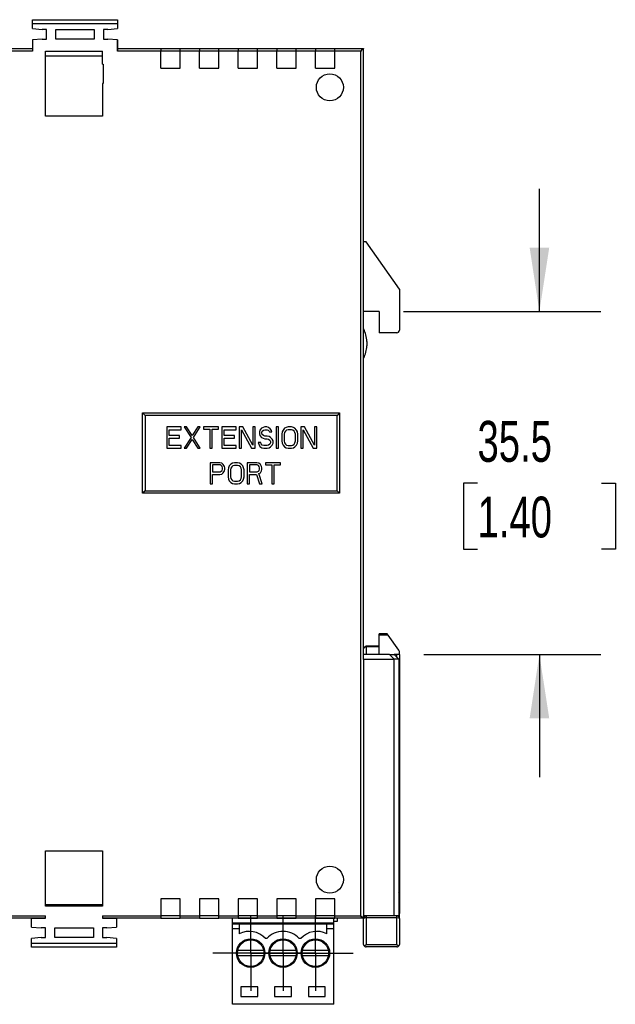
# Model space of a CAD drawing. Header units: millimetres. Extents: x 0 to 559, y 0 to 432.
# Tile 14 of 28: x 365 to 427, y 86 to 188. Entities that reach past the tile are written whole.
import ezdxf

# ---------------------------------------------------------------- set-up
doc = ezdxf.new("R2010")
doc.units = ezdxf.units.MM
doc.header["$LTSCALE"] = 2
doc.linetypes.add('CENTERX2', pattern=[20.32, 12.7, -2.54, 2.54, -2.54])
doc.layers.add('CENTER', color=40, linetype='CENTERX2')
doc.layers.add('DIMENSIONS', color=140, linetype='Continuous', lineweight=25)
doc.styles.add('SLDTEXTSTYLE0', font='TXT', dxfattribs={"width": 0.7})
doc.dimstyles.new('SLDDIMSTYLE0', dxfattribs={"dimtxt": 4.316016, "dimasz": 6.604, "dimexe": 0, "dimexo": 0.0625, "dimgap": 1.079004, "dimtad": 0, "dimtih": 1, "dimtoh": 1, "dimrnd": 1e-09, "dimzin": 12, "dimdsep": 46, "dimtxsty": 'SLDTEXTSTYLE0', "dimsah": 1, "dimcen": 0.09, "dimadec": 0, "dimazin": 3, "dimtfac": 1, "dimtmove": 0, "dimatfit": 0, "dimfxl": 0, "dimfrac": 2, "dimtolj": 1, "dimtzin": 12, "dimarcsym": 0})

# ---------------------------------------------------------------- blocks, each defined once
blk = doc.blocks.new('_D_3')
at = {"layer": 'DIMENSIONS'}
for p, q in [((419.03, 157.86), (419.03, 170.56)), ((404.97, 157.86), (425.38, 157.86)), ((412.62, 140.11), (411.17, 140.11)), ((411.17, 140.11), (411.17, 133.25)), ((425.45, 140.11), (426.9, 140.11)), ((426.9, 140.11), (426.9, 133.25)), ((411.17, 133.25), (412.62, 133.25)), ((426.9, 133.25), (425.45, 133.25)), ((407.07, 122.36), (425.38, 122.36)), ((419.03, 122.36), (419.03, 109.66))]:
    blk.add_line(p, q, dxfattribs=at)
for points in [[(419.03, 157.86), (420.05, 164.47), (418.02, 164.47)], [(419.03, 122.36), (418.02, 115.76), (420.05, 115.76)]]:
    blk.add_solid(points, dxfattribs=at)
at = {"layer": 'DIMENSIONS', "char_height": 4.233, "attachment_point": 1, "style": 'SLDTEXTSTYLE0'}
for s, insert in [('35.5', (412.62, 146.54)), ('1.40', (412.62, 138.71))]:
    blk.add_mtext(s, dxfattribs=dict(at, insert=insert))
blk = doc.blocks.new('SW_CENTERMARKSYMBOL_0')
at = {"layer": 'CENTER', "color": 0}
for p, q in [((0, 2.54), (0, 3.92)), ((0, 0), (0, 2.54)), ((-2.54, 0), (-3.92, 0)), ((0, 0), (-2.54, 0)), ((0, 0), (0, -2.54)), ((0, 0), (2.54, 0)), ((2.54, 0), (3.92, 0)), ((0, -2.54), (0, -3.92))]:
    blk.add_line(p, q, dxfattribs=at)
blk = doc.blocks.new('SW_CENTERMARKSYMBOL_1')
at = {"layer": 'CENTER', "color": 0}
for p, q in [((0, 2.54), (0, 3.92)), ((0, 0), (0, 2.54)), ((-2.54, 0), (-3.92, 0)), ((0, 0), (-2.54, 0)), ((0, 0), (0, -2.54)), ((0, 0), (2.54, 0)), ((2.54, 0), (3.92, 0)), ((0, -2.54), (0, -3.92))]:
    blk.add_line(p, q, dxfattribs=at)
blk = doc.blocks.new('SW_CENTERMARKSYMBOL_2')
at = {"layer": 'CENTER', "color": 0}
for p, q in [((0, 2.54), (0, 3.92)), ((0, 0), (0, 2.54)), ((-2.54, 0), (-3.92, 0)), ((0, 0), (-2.54, 0)), ((0, 0), (0, -2.54)), ((0, 0), (2.54, 0)), ((2.54, 0), (3.92, 0)), ((0, -2.54), (0, -3.92))]:
    blk.add_line(p, q, dxfattribs=at)

msp = doc.modelspace()

# ---------------------------------------------------------------- linework, layer by layer
for p, q in [((366.526, 187.629), (366.526, 188.062)), ((366.526, 188.062), (375.326, 188.062)), ((366.526, 187.162), (366.526, 187.629)), ((375.326, 187.629), (366.526, 187.629)), ((375.326, 188.062), (375.326, 187.629)), ((375.326, 187.629), (375.326, 187.162)), ((366.526, 187.162), (367.526, 187.062)), ((367.976, 187.062), (367.526, 187.062)), ((367.976, 186.062), (367.976, 187.062)), ((368.926, 187.062), (372.926, 187.062)), ((368.926, 186.062), (368.926, 187.062)), ((372.926, 187.062), (372.926, 186.062)), ((374.326, 187.062), (373.876, 187.062)), ((373.876, 187.062), (373.876, 186.062)), ((374.326, 187.062), (375.326, 187.162)), ((367.526, 186.062), (366.526, 185.962)), ((366.526, 185.962), (366.526, 184.816)), ((367.526, 186.062), (367.976, 186.062)), ((372.926, 186.062), (368.926, 186.062)), ((373.876, 186.062), (374.326, 186.062)), ((375.326, 185.962), (374.326, 186.062)), ((375.326, 185.962), (375.326, 184.816)), ((375.326, 185.066), (375.326, 185.962)), ((361.826, 185.066), (366.526, 185.066)), ((366.526, 184.816), (361.826, 184.816)), ((367.876, 184.812), (373.776, 184.812)), ((367.876, 178.062), (367.876, 184.812)), ((373.776, 183.462), (373.776, 184.812)), ((375.326, 185.066), (379.826, 185.066)), ((375.326, 185.066), (375.326, 185.066)), ((375.326, 185.066), (375.326, 185.066)), ((375.326, 185.062), (375.326, 185.066)), ((375.326, 185.062), (375.326, 185.062)), ((379.826, 184.816), (375.326, 184.816)), ((379.826, 185.066), (379.826, 184.816)), ((379.826, 185.066), (381.826, 185.066)), ((379.826, 183.062), (379.826, 184.816)), ((381.826, 184.812), (379.826, 184.812)), ((381.826, 185.066), (383.826, 185.066)), ((381.826, 184.816), (381.826, 185.066)), ((381.826, 183.062), (381.826, 184.816)), ((383.826, 184.816), (381.826, 184.816)), ((383.826, 185.066), (383.826, 184.816)), ((383.826, 185.066), (385.826, 185.066)), ((383.826, 183.062), (383.826, 184.816)), ((385.826, 184.812), (383.826, 184.812)), ((385.826, 185.066), (387.826, 185.066)), ((385.826, 184.816), (385.826, 185.066)), ((385.826, 183.062), (385.826, 184.816)), ((387.826, 184.816), (385.826, 184.816)), ((387.826, 185.066), (387.826, 184.816)), ((387.826, 185.066), (389.826, 185.066)), ((387.826, 183.062), (387.826, 184.816)), ((389.826, 184.812), (387.826, 184.812)), ((389.826, 185.066), (391.826, 185.066)), ((389.826, 184.816), (389.826, 185.066)), ((389.826, 183.062), (389.826, 184.816)), ((391.826, 184.816), (389.826, 184.816)), ((391.826, 185.066), (391.826, 184.816)), ((391.826, 185.066), (393.826, 185.066)), ((391.826, 183.062), (391.826, 184.816)), ((393.826, 184.812), (391.826, 184.812)), ((393.826, 185.066), (395.826, 185.066)), ((393.826, 184.816), (393.826, 185.066)), ((393.826, 183.062), (393.826, 184.816)), ((395.826, 184.816), (393.826, 184.816)), ((395.826, 185.066), (395.826, 184.816)), ((395.826, 185.066), (397.826, 185.066)), ((395.826, 183.062), (395.826, 184.816)), ((397.826, 184.812), (395.826, 184.812)), ((397.826, 185.066), (400.822, 185.066)), ((397.826, 184.816), (397.826, 185.066)), ((400.526, 184.816), (397.826, 184.816)), ((397.826, 183.062), (397.826, 184.816)), ((400.526, 95.313), (400.526, 184.816)), ((400.822, 185.066), (400.826, 185.066)), ((400.826, 121.862), (400.826, 185.066)), ((373.776, 184.279), (367.876, 184.279)), ((373.776, 183.462), (373.826, 183.462)), ((373.826, 183.462), (373.826, 181.462)), ((379.826, 183.062), (381.826, 183.062)), ((383.826, 183.062), (385.826, 183.062)), ((387.826, 183.062), (389.826, 183.062)), ((391.826, 183.062), (393.826, 183.062)), ((395.826, 183.062), (397.826, 183.062)), ((373.776, 181.462), (373.776, 178.062)), ((373.826, 181.462), (373.776, 181.462)), ((373.776, 178.062), (367.876, 178.062)), ((401.097, 165.062), (400.826, 165.062)), ((404.526, 160.165), (401.097, 165.062)), ((404.526, 160.165), (404.526, 155.916)), ((402.426, 157.862), (400.826, 157.862)), ((402.426, 157.862), (402.426, 155.662)), ((404.272, 155.662), (402.426, 155.662)), ((401.144, 154.768), (401.144, 154.316)), ((377.926, 147.362), (398.326, 147.362)), ((377.926, 147.362), (378.176, 147.112)), ((377.926, 139.062), (377.926, 147.362)), ((398.076, 147.112), (378.176, 147.112)), ((378.176, 147.112), (378.176, 139.312)), ((398.326, 147.362), (398.076, 147.112)), ((398.076, 139.312), (398.076, 147.112)), ((398.326, 147.362), (398.326, 139.062)), ((380.426, 145.912), (380.426, 143.712)), ((381.911, 145.912), (380.426, 145.912)), ((381.911, 145.631), (381.911, 145.912)), ((382.241, 145.912), (382.943, 144.835)), ((382.489, 145.912), (382.241, 145.912)), ((383.066, 145.023), (382.489, 145.912)), ((383.644, 145.912), (383.066, 145.023)), ((383.19, 144.835), (383.891, 145.912)), ((383.891, 145.912), (383.644, 145.912)), ((384.221, 145.912), (384.221, 145.678)), ((385.789, 145.912), (384.221, 145.912)), ((385.789, 145.678), (385.789, 145.912)), ((386.119, 145.912), (386.119, 143.712)), ((387.604, 145.912), (386.119, 145.912)), ((387.604, 145.631), (387.604, 145.912)), ((388.305, 145.912), (387.934, 145.912)), ((387.934, 145.912), (387.934, 143.712)), ((389.336, 144.04), (388.305, 145.912)), ((389.336, 145.912), (389.336, 144.04)), ((389.584, 145.912), (389.336, 145.912)), ((389.584, 143.712), (389.584, 145.912)), ((390.244, 145.772), (390.079, 145.584)), ((390.409, 145.865), (390.244, 145.772)), ((390.574, 145.912), (390.409, 145.865)), ((390.78, 145.912), (390.574, 145.912)), ((390.986, 145.865), (390.78, 145.912)), ((391.151, 145.725), (390.986, 145.865)), ((391.275, 145.538), (391.151, 145.725)), ((392.018, 145.912), (391.77, 145.912)), ((391.77, 145.912), (391.77, 143.712)), ((392.018, 143.712), (392.018, 145.912)), ((392.636, 145.772), (392.471, 145.584)), ((392.801, 145.865), (392.636, 145.772)), ((393.008, 145.912), (392.801, 145.865)), ((393.338, 145.912), (393.008, 145.912)), ((393.544, 145.865), (393.338, 145.912)), ((393.709, 145.772), (393.544, 145.865)), ((393.874, 145.584), (393.709, 145.772)), ((394.699, 145.912), (394.328, 145.912)), ((394.328, 145.912), (394.328, 143.712)), ((395.73, 144.04), (394.699, 145.912)), ((395.73, 145.912), (395.73, 144.04)), ((395.978, 145.912), (395.73, 145.912)), ((395.978, 143.712), (395.978, 145.912)), ((380.674, 145.023), (380.674, 145.631)), ((380.674, 145.631), (381.911, 145.631)), ((381.746, 145.023), (380.674, 145.023)), ((380.674, 144.742), (381.746, 144.742)), ((380.674, 143.993), (380.674, 144.742)), ((381.746, 144.742), (381.746, 145.023)), ((382.943, 144.835), (382.241, 143.712)), ((383.891, 143.712), (383.19, 144.835)), ((384.221, 145.678), (384.881, 145.678)), ((384.881, 145.678), (384.881, 143.712)), ((385.129, 143.712), (385.129, 145.678)), ((385.129, 145.678), (385.789, 145.678)), ((386.366, 145.023), (386.366, 145.631)), ((386.366, 145.631), (387.604, 145.631)), ((387.439, 145.023), (386.366, 145.023)), ((386.366, 143.993), (386.366, 144.742)), ((386.366, 144.742), (387.439, 144.742)), ((387.439, 144.742), (387.439, 145.023)), ((388.181, 145.631), (389.213, 143.712)), ((388.181, 143.712), (388.181, 145.631)), ((390.079, 145.584), (390.038, 145.397)), ((390.038, 145.397), (390.038, 145.21)), ((390.038, 145.21), (390.079, 145.023)), ((390.079, 145.023), (390.244, 144.835)), ((390.244, 144.835), (390.409, 144.742)), ((390.285, 145.35), (390.326, 145.491)), ((390.285, 145.257), (390.285, 145.35)), ((390.326, 145.116), (390.285, 145.257)), ((390.326, 145.491), (390.45, 145.584)), ((390.45, 145.023), (390.326, 145.116)), ((390.409, 144.742), (390.574, 144.695)), ((390.45, 145.584), (390.574, 145.631)), ((390.574, 144.976), (390.45, 145.023)), ((390.574, 145.631), (390.821, 145.631)), ((390.821, 144.976), (390.574, 144.976)), ((390.821, 145.631), (390.945, 145.584)), ((391.028, 144.929), (390.821, 144.976)), ((390.945, 145.584), (391.028, 145.491)), ((391.028, 145.491), (391.069, 145.397)), ((391.193, 144.835), (391.028, 144.929)), ((391.069, 145.397), (391.316, 145.397)), ((391.358, 144.648), (391.193, 144.835)), ((391.316, 145.397), (391.275, 145.538)), ((392.389, 145.397), (392.348, 145.163)), ((392.348, 145.163), (392.348, 144.461)), ((392.471, 145.584), (392.389, 145.397)), ((392.636, 145.35), (392.595, 145.163)), ((392.595, 145.163), (392.595, 144.461)), ((392.719, 145.491), (392.636, 145.35)), ((392.843, 145.584), (392.719, 145.491)), ((393.008, 145.631), (392.843, 145.584)), ((393.338, 145.631), (393.008, 145.631)), ((393.503, 145.584), (393.338, 145.631)), ((393.626, 145.491), (393.503, 145.584)), ((393.709, 145.35), (393.626, 145.491)), ((393.75, 145.163), (393.709, 145.35)), ((393.75, 144.461), (393.75, 145.163)), ((393.956, 145.397), (393.874, 145.584)), ((393.998, 145.163), (393.956, 145.397)), ((393.998, 144.461), (393.998, 145.163)), ((394.575, 143.712), (394.575, 145.631)), ((394.575, 145.631), (395.606, 143.712)), ((380.426, 143.712), (381.911, 143.712)), ((381.911, 143.993), (380.674, 143.993)), ((381.911, 143.712), (381.911, 143.993)), ((382.241, 143.712), (382.489, 143.712)), ((382.489, 143.712), (383.066, 144.601)), ((383.066, 144.601), (383.644, 143.712)), ((383.644, 143.712), (383.891, 143.712)), ((384.881, 143.712), (385.129, 143.712)), ((386.119, 143.712), (387.604, 143.712)), ((387.604, 143.993), (386.366, 143.993)), ((387.604, 143.712), (387.604, 143.993)), ((387.934, 143.712), (388.181, 143.712)), ((389.213, 143.712), (389.584, 143.712)), ((389.914, 144.321), (389.955, 144.133)), ((390.161, 144.321), (389.914, 144.321)), ((389.955, 144.133), (390.079, 143.899)), ((390.079, 143.899), (390.285, 143.759)), ((390.203, 144.18), (390.161, 144.321)), ((390.326, 144.04), (390.203, 144.18)), ((390.285, 143.759), (390.491, 143.712)), ((390.491, 143.993), (390.326, 144.04)), ((390.821, 143.993), (390.491, 143.993)), ((390.491, 143.712), (390.821, 143.712)), ((390.574, 144.695), (390.821, 144.695)), ((390.821, 144.695), (390.986, 144.648)), ((390.986, 144.04), (390.821, 143.993)), ((390.821, 143.712), (391.028, 143.759)), ((390.986, 144.648), (391.11, 144.555)), ((391.11, 144.133), (390.986, 144.04)), ((391.028, 143.759), (391.193, 143.852)), ((391.11, 144.555), (391.193, 144.414)), ((391.193, 144.274), (391.11, 144.133)), ((391.193, 144.414), (391.193, 144.274)), ((391.193, 143.852), (391.358, 144.04)), ((391.44, 144.461), (391.358, 144.648)), ((391.358, 144.04), (391.44, 144.227)), ((391.44, 144.227), (391.44, 144.461)), ((391.77, 143.712), (392.018, 143.712)), ((392.348, 144.461), (392.389, 144.227)), ((392.389, 144.227), (392.471, 144.04)), ((392.471, 144.04), (392.636, 143.852)), ((392.595, 144.461), (392.636, 144.274)), ((392.636, 144.274), (392.719, 144.133)), ((392.636, 143.852), (392.801, 143.759)), ((392.719, 144.133), (392.843, 144.04)), ((392.801, 143.759), (393.008, 143.712)), ((392.843, 144.04), (393.008, 143.993)), ((393.008, 143.993), (393.338, 143.993)), ((393.008, 143.712), (393.338, 143.712)), ((393.338, 143.993), (393.503, 144.04)), ((393.338, 143.712), (393.544, 143.759)), ((393.503, 144.04), (393.626, 144.133)), ((393.544, 143.759), (393.709, 143.852)), ((393.626, 144.133), (393.709, 144.274)), ((393.709, 144.274), (393.75, 144.461)), ((393.709, 143.852), (393.874, 144.04)), ((393.874, 144.04), (393.956, 144.227)), ((393.956, 144.227), (393.998, 144.461)), ((394.328, 143.712), (394.575, 143.712)), ((395.606, 143.712), (395.978, 143.712)), ((384.926, 142.212), (384.926, 140.012)), ((385.916, 142.212), (384.926, 142.212)), ((385.958, 141.978), (385.174, 141.978)), ((385.174, 141.978), (385.174, 141.276)), ((386.123, 142.165), (385.916, 142.212)), ((386.081, 141.931), (385.958, 141.978)), ((386.164, 141.838), (386.081, 141.931)), ((386.288, 142.025), (386.123, 142.165)), ((386.205, 141.697), (386.164, 141.838)), ((386.205, 141.557), (386.205, 141.697)), ((386.411, 141.838), (386.288, 142.025)), ((386.453, 141.697), (386.411, 141.838)), ((386.453, 141.51), (386.453, 141.697)), ((386.824, 141.697), (386.783, 141.463)), ((386.906, 141.884), (386.824, 141.697)), ((387.071, 142.072), (386.906, 141.884)), ((387.071, 141.65), (387.03, 141.463)), ((387.236, 142.165), (387.071, 142.072)), ((387.154, 141.791), (387.071, 141.65)), ((387.278, 141.884), (387.154, 141.791)), ((387.443, 142.212), (387.236, 142.165)), ((387.443, 141.931), (387.278, 141.884)), ((387.773, 142.212), (387.443, 142.212)), ((387.773, 141.931), (387.443, 141.931)), ((387.979, 142.165), (387.773, 142.212)), ((387.938, 141.884), (387.773, 141.931)), ((388.061, 141.791), (387.938, 141.884)), ((388.144, 142.072), (387.979, 142.165)), ((388.144, 141.65), (388.061, 141.791)), ((388.309, 141.884), (388.144, 142.072)), ((388.185, 141.463), (388.144, 141.65)), ((388.391, 141.697), (388.309, 141.884)), ((388.433, 141.463), (388.391, 141.697)), ((388.763, 142.212), (388.763, 140.012)), ((389.753, 142.212), (388.763, 142.212)), ((389.794, 141.978), (389.01, 141.978)), ((389.01, 141.978), (389.01, 141.276)), ((389.959, 142.165), (389.753, 142.212)), ((389.918, 141.931), (389.794, 141.978)), ((390, 141.838), (389.918, 141.931)), ((390.124, 142.025), (389.959, 142.165)), ((390.041, 141.697), (390, 141.838)), ((390.041, 141.557), (390.041, 141.697)), ((390.248, 141.838), (390.124, 142.025)), ((390.289, 141.697), (390.248, 141.838)), ((390.289, 141.51), (390.289, 141.697)), ((390.66, 142.212), (390.66, 141.978)), ((392.228, 142.212), (390.66, 142.212)), ((390.66, 141.978), (391.32, 141.978)), ((391.32, 141.978), (391.32, 140.012)), ((391.568, 140.012), (391.568, 141.978)), ((391.568, 141.978), (392.228, 141.978)), ((392.228, 141.978), (392.228, 142.212)), ((385.174, 141.276), (385.958, 141.276)), ((385.174, 140.995), (385.916, 140.995)), ((385.174, 140.012), (385.174, 140.995)), ((385.916, 140.995), (386.123, 141.042)), ((385.958, 141.276), (386.081, 141.323)), ((386.081, 141.323), (386.164, 141.416)), ((386.123, 141.042), (386.288, 141.182)), ((386.164, 141.416), (386.205, 141.557)), ((386.288, 141.182), (386.411, 141.37)), ((386.411, 141.37), (386.453, 141.51)), ((386.783, 141.463), (386.783, 140.761)), ((386.783, 140.761), (386.824, 140.527)), ((387.03, 141.463), (387.03, 140.761)), ((387.03, 140.761), (387.071, 140.574)), ((388.144, 140.574), (388.185, 140.761)), ((388.185, 140.761), (388.185, 141.463)), ((388.391, 140.527), (388.433, 140.761)), ((388.433, 140.761), (388.433, 141.463)), ((389.01, 141.276), (389.794, 141.276)), ((389.01, 140.995), (389.711, 140.995)), ((389.01, 140.012), (389.01, 140.995)), ((389.711, 140.995), (390.041, 140.012)), ((389.794, 141.276), (389.918, 141.323)), ((389.918, 141.323), (390, 141.416)), ((389.959, 141.089), (390.124, 141.182)), ((390.33, 140.012), (389.959, 141.089)), ((390, 141.416), (390.041, 141.557)), ((390.124, 141.182), (390.248, 141.37)), ((390.248, 141.37), (390.289, 141.51)), ((384.926, 140.012), (385.174, 140.012)), ((386.824, 140.527), (386.906, 140.34)), ((386.906, 140.34), (387.071, 140.152)), ((387.071, 140.574), (387.154, 140.433)), ((387.071, 140.152), (387.236, 140.059)), ((387.154, 140.433), (387.278, 140.34)), ((387.236, 140.059), (387.443, 140.012)), ((387.278, 140.34), (387.443, 140.293)), ((387.443, 140.293), (387.773, 140.293)), ((387.443, 140.012), (387.773, 140.012)), ((387.773, 140.293), (387.938, 140.34)), ((387.773, 140.012), (387.979, 140.059)), ((387.938, 140.34), (388.061, 140.433)), ((387.979, 140.059), (388.144, 140.152)), ((388.061, 140.433), (388.144, 140.574)), ((388.144, 140.152), (388.309, 140.34)), ((388.309, 140.34), (388.391, 140.527)), ((388.763, 140.012), (389.01, 140.012)), ((390.041, 140.012), (390.33, 140.012)), ((391.32, 140.012), (391.568, 140.012)), ((378.176, 139.312), (377.926, 139.062)), ((398.326, 139.062), (377.926, 139.062)), ((378.176, 139.312), (398.076, 139.312)), ((398.076, 139.312), (398.326, 139.062)), ((403.256, 124.512), (402.426, 124.512)), ((402.426, 123.212), (402.426, 124.353)), ((403.371, 124.353), (402.426, 124.353)), ((404.479, 122.829), (403.371, 124.353)), ((403.486, 122.362), (400.826, 122.362)), ((402.426, 123.212), (401.076, 123.212)), ((402.426, 123.153), (401.076, 123.153)), ((401.076, 123.153), (401.076, 122.362)), ((402.426, 122.362), (402.426, 123.153)), ((403.981, 121.867), (403.486, 122.362)), ((403.486, 122.362), (403.976, 122.362)), ((403.976, 122.362), (404.471, 121.867)), ((404.526, 122.362), (403.976, 122.362)), ((404.276, 122.062), (404.276, 122.362)), ((404.526, 122.362), (404.526, 122.682)), ((404.526, 122.362), (404.526, 97.545)), ((400.826, 121.862), (400.826, 95.307)), ((403.976, 121.862), (400.826, 121.862)), ((403.976, 121.862), (403.981, 121.867)), ((403.976, 95.307), (403.976, 121.862)), ((404.471, 121.867), (403.981, 121.867)), ((404.471, 121.867), (404.476, 121.862)), ((404.476, 121.862), (404.476, 95.307)), ((367.876, 102.062), (373.776, 102.062)), ((367.876, 96.329), (367.876, 102.062)), ((373.776, 102.062), (373.776, 96.329)), ((381.826, 97.062), (379.826, 97.062)), ((379.826, 97.062), (379.826, 95.313)), ((381.826, 95.313), (381.826, 97.062)), ((385.826, 97.062), (383.826, 97.062)), ((383.826, 97.062), (383.826, 95.313)), ((385.826, 95.313), (385.826, 97.062)), ((389.826, 97.062), (387.826, 97.062)), ((387.826, 97.062), (387.826, 95.313)), ((389.826, 95.313), (389.826, 97.062)), ((393.826, 97.062), (391.826, 97.062)), ((391.826, 97.062), (391.826, 95.313)), ((393.826, 95.313), (393.826, 97.062)), ((397.826, 97.062), (395.826, 97.062)), ((395.826, 97.062), (395.826, 95.313)), ((397.826, 95.313), (397.826, 97.062)), ((404.526, 97.545), (404.526, 95.557)), ((367.876, 96.507), (373.776, 96.507)), ((373.776, 96.329), (367.876, 96.329)), ((361.826, 95.313), (367.876, 95.313)), ((367.876, 95.063), (361.826, 95.063)), ((366.426, 94.162), (366.426, 95.062)), ((366.426, 95.062), (367.876, 95.062)), ((367.876, 95.062), (367.876, 95.313)), ((373.776, 95.313), (379.826, 95.313)), ((373.776, 95.313), (373.776, 95.062)), ((379.826, 95.063), (373.776, 95.063)), ((373.776, 95.062), (375.226, 95.062)), ((375.226, 95.062), (375.226, 94.162)), ((379.826, 95.313), (379.826, 95.063)), ((381.826, 95.312), (379.826, 95.312)), ((379.826, 95.063), (381.826, 95.063)), ((381.826, 95.313), (383.826, 95.313)), ((381.826, 95.063), (381.826, 95.313)), ((383.826, 95.063), (381.826, 95.063)), ((383.826, 95.313), (383.826, 95.063)), ((385.826, 95.312), (383.826, 95.312)), ((383.826, 95.063), (385.826, 95.063)), ((385.826, 95.313), (387.826, 95.313)), ((385.826, 95.063), (385.826, 95.313)), ((387.826, 95.063), (385.826, 95.063)), ((397.729, 95.062), (387.226, 95.062)), ((387.226, 94.562), (387.226, 95.062)), ((387.811, 95.062), (387.811, 95.063)), ((387.826, 95.313), (387.826, 95.063)), ((389.826, 95.312), (387.826, 95.312)), ((387.826, 95.063), (389.826, 95.063)), ((388.031, 95.062), (388.031, 95.063)), ((388.141, 95.062), (388.141, 95.063)), ((388.361, 95.062), (388.361, 95.063)), ((388.471, 95.062), (388.471, 95.063)), ((388.609, 95.062), (388.609, 95.063)), ((388.691, 95.062), (388.691, 95.063)), ((389.021, 95.062), (389.021, 95.063)), ((389.131, 95.062), (389.131, 95.063)), ((389.626, 95.062), (389.626, 95.063)), ((389.826, 95.313), (391.826, 95.313)), ((389.826, 95.063), (389.826, 95.313)), ((391.826, 95.063), (389.826, 95.063)), ((391.826, 95.313), (391.826, 95.063)), ((393.826, 95.312), (391.826, 95.312)), ((391.826, 95.063), (393.826, 95.063)), ((391.901, 95.062), (391.901, 95.063)), ((392.268, 95.062), (392.268, 95.063)), ((392.451, 95.062), (392.451, 95.063)), ((392.818, 95.062), (392.818, 95.063)), ((393.001, 95.062), (393.001, 95.063)), ((393.024, 95.062), (393.024, 95.063)), ((393.047, 95.062), (393.047, 95.063)), ((393.093, 95.062), (393.093, 95.063)), ((393.162, 95.062), (393.162, 95.063)), ((393.276, 95.062), (393.276, 95.063)), ((393.414, 95.062), (393.414, 95.063)), ((393.551, 95.062), (393.551, 95.063)), ((393.666, 95.062), (393.666, 95.063)), ((393.735, 95.062), (393.735, 95.063)), ((393.781, 95.062), (393.781, 95.063)), ((393.803, 95.062), (393.803, 95.063)), ((393.826, 95.313), (395.826, 95.313)), ((393.826, 95.063), (393.826, 95.313)), ((395.826, 95.063), (393.826, 95.063)), ((393.826, 95.062), (393.826, 95.063)), ((395.551, 95.063), (395.551, 95.062)), ((395.826, 95.313), (395.826, 95.063)), ((397.826, 95.312), (395.826, 95.312)), ((395.826, 95.063), (397.826, 95.063)), ((397.729, 94.562), (397.729, 95.062)), ((397.826, 95.063), (397.826, 95.313)), ((397.826, 95.313), (400.526, 95.313)), ((400.822, 95.063), (397.826, 95.063)), ((398.101, 94.766), (398.101, 95.063)), ((400.822, 95.063), (400.826, 95.063)), ((400.826, 95.063), (400.826, 95.307)), ((403.976, 95.307), (400.826, 95.307)), ((400.826, 95.057), (400.826, 95.063)), ((400.826, 92.367), (400.826, 95.057)), ((404.276, 95.107), (401.076, 95.107)), ((401.076, 95.107), (401.076, 92.317)), ((404.476, 95.307), (403.976, 95.307)), ((404.276, 92.317), (404.276, 95.107)), ((404.476, 95.557), (404.526, 95.557)), ((404.526, 95.057), (404.526, 95.557)), ((404.526, 95.057), (404.526, 92.367)), ((366.426, 94.162), (367.426, 94.062)), ((367.876, 94.062), (367.426, 94.062)), ((367.876, 93.062), (367.876, 94.062)), ((368.826, 94.062), (372.826, 94.062)), ((368.826, 93.062), (368.826, 94.062)), ((372.826, 94.062), (372.826, 93.062)), ((374.226, 94.062), (373.776, 94.062)), ((373.776, 94.062), (373.776, 93.062)), ((374.226, 94.062), (375.226, 94.162)), ((397.729, 94.562), (387.226, 94.562)), ((387.226, 94.462), (387.226, 94.562)), ((387.926, 94.462), (387.226, 94.462)), ((387.226, 93.962), (387.226, 94.462)), ((387.226, 86.162), (387.226, 93.962)), ((387.926, 93.962), (387.226, 93.962)), ((387.926, 94.462), (387.926, 93.962)), ((397.026, 94.462), (387.926, 94.462)), ((387.926, 93.962), (387.926, 93.45)), ((397.729, 94.462), (397.026, 94.462)), ((397.026, 93.962), (397.026, 94.462)), ((397.026, 93.45), (397.026, 93.962)), ((397.729, 93.962), (397.026, 93.962)), ((397.729, 94.766), (398.101, 94.766)), ((397.729, 94.462), (397.729, 94.562)), ((397.729, 93.962), (397.729, 94.462)), ((397.729, 86.162), (397.729, 93.962)), ((367.426, 93.062), (366.426, 92.962)), ((366.426, 92.495), (366.426, 92.962)), ((367.426, 93.062), (367.876, 93.062)), ((372.826, 93.062), (368.826, 93.062)), ((373.776, 93.062), (374.226, 93.062)), ((375.226, 92.962), (374.226, 93.062)), ((375.226, 92.962), (375.226, 92.495)), ((390.801, 92.962), (390.651, 92.962)), ((394.301, 92.962), (394.151, 92.962)), ((366.426, 92.495), (375.226, 92.495)), ((366.426, 92.062), (366.426, 92.495)), ((375.226, 92.062), (366.426, 92.062)), ((375.226, 92.495), (375.226, 92.062)), ((387.785, 91.762), (390.468, 91.762)), ((391.135, 91.762), (393.818, 91.762)), ((394.485, 91.762), (397.168, 91.762)), ((404.276, 92.317), (401.076, 92.317)), ((404.276, 92.117), (401.076, 92.117)), ((390.468, 91.162), (387.785, 91.162)), ((393.818, 91.162), (391.135, 91.162)), ((397.168, 91.162), (394.485, 91.162)), ((389.851, 87.962), (388.101, 87.962)), ((388.101, 87.962), (388.101, 86.962)), ((389.851, 86.962), (389.851, 87.962)), ((391.601, 87.962), (391.601, 86.962)), ((393.351, 87.962), (391.601, 87.962)), ((393.351, 86.962), (393.351, 87.962)), ((396.851, 87.962), (395.101, 87.962)), ((395.101, 87.962), (395.101, 86.962)), ((396.851, 86.962), (396.851, 87.962)), ((388.101, 86.962), (389.851, 86.962)), ((391.601, 86.962), (393.351, 86.962)), ((395.101, 86.962), (396.851, 86.962)), ((397.729, 86.162), (387.226, 86.162))]:
    msp.add_line(p, q)
at = {"flags": 128}
msp.add_lwpolyline([(375.326, 184.816), (375.326, 184.865), (375.326, 184.912), (375.326, 184.955), (375.326, 184.993), (375.326, 185.024), (375.326, 185.047), (375.326, 185.061), (375.326, 185.066)], dxfattribs=at)
for centre, radius in [((397.326, 181.062), 1.4), ((397.326, 99.062), 1.4), ((389.126, 91.462), 1.475), ((389.126, 91.462), 1.375), ((392.476, 91.462), 1.475), ((392.476, 91.462), 1.375), ((395.826, 91.462), 1.475), ((395.826, 91.462), 1.375)]:
    msp.add_circle(centre, radius)
for centre, radius, start, end in [((398.35, 154.768), 2.794, 0, 27.5802), ((404.272, 155.916), 0.254, 270, 360), ((398.35, 154.316), 2.794, 332.4198, 0), ((401.076, 122.962), 0.25, 90, 180), ((404.276, 122.682), 0.25, 0, 36), ((404.276, 97.545), 0.25, 0, 36.8699), ((401.076, 95.057), 0.25, 90, 180), ((404.276, 95.057), 0.25, 0, 90), ((388.976, 91.46), 2.25, 41.8886, 117.81814), ((392.476, 91.46), 2.25, 41.8886, 138.1114), ((395.976, 91.46), 2.25, 62.18186, 138.1114), ((401.076, 92.367), 0.25, 180, 229.96181), ((404.276, 92.367), 0.25, 310.03819, 0)]:
    msp.add_arc(centre, radius, start, end)
for centre, ratio, start_param, end_param in [((401.076, 122.962), 0.7656854, 1.5707963, 3.1415927), ((401.076, 95.057), 0.2, 1.5707963, 3.1415927), ((404.276, 95.057), 0.2, 0, 1.5707963)]:
    msp.add_ellipse(centre, major_axis=(0.25, 0), ratio=ratio, start_param=start_param, end_param=end_param)
for points, knots in [([(400.822, 185.066), (400.815, 185.066), (400.799, 185.056), (400.758, 185.023), (400.732, 185.001), (400.65, 184.929), (400.587, 184.873), (400.526, 184.816)], [0, 0, 0, 0, 0.25, 0.25, 0.5, 0.5, 1, 1, 1, 1]), ([(402.426, 124.353), (402.426, 124.394), (402.426, 124.437), (402.426, 124.497), (402.426, 124.512), (402.426, 124.512)], [0, 0, 0, 0, 0.5, 0.5, 1, 1, 1, 1]), ([(403.371, 124.353), (403.342, 124.394), (403.314, 124.432), (403.271, 124.491), (403.256, 124.512), (403.256, 124.512)], [0, 0, 0, 0, 0.5, 0.5, 1, 1, 1, 1]), ([(400.822, 95.063), (400.815, 95.063), (400.799, 95.074), (400.758, 95.107), (400.732, 95.128), (400.65, 95.201), (400.587, 95.257), (400.526, 95.313)], [0, 0, 0, 0, 0.25, 0.25, 0.5, 0.5, 1, 1, 1, 1]), ([(401.076, 95.307), (401.076, 95.307), (401.076, 95.287), (401.076, 95.209), (401.076, 95.154), (401.076, 95.107)], [0, 0, 0, 0, 0.5, 0.5, 1, 1, 1, 1]), ([(404.276, 95.107), (404.276, 95.154), (404.276, 95.209), (404.276, 95.287), (404.276, 95.307), (404.276, 95.307)], [0, 0, 0, 0, 0.5, 0.5, 1, 1, 1, 1]), ([(401.076, 92.317), (401.074, 92.317), (401.073, 92.314), (401.07, 92.311), (401.068, 92.309), (401.062, 92.304), (401.059, 92.301), (401.048, 92.292), (401.041, 92.286), (401.02, 92.267), (401.007, 92.255), (400.966, 92.219), (400.94, 92.196), (400.916, 92.176)], [0, 0, 0, 0, 0.03125, 0.03125, 0.0625, 0.0625, 0.125, 0.125, 0.25, 0.25, 0.5, 0.5, 1, 1, 1, 1]), ([(400.916, 92.176), (400.94, 92.155), (400.967, 92.14), (401.007, 92.127), (401.02, 92.123), (401.044, 92.119), (401.057, 92.117), (401.076, 92.117)], [0, 0, 0, 0, 0.5, 0.5, 0.75, 0.75, 1, 1, 1, 1]), ([(404.437, 92.176), (404.413, 92.196), (404.386, 92.219), (404.346, 92.255), (404.332, 92.267), (404.311, 92.286), (404.304, 92.292), (404.294, 92.301), (404.29, 92.304), (404.285, 92.309), (404.283, 92.311), (404.28, 92.314), (404.279, 92.317), (404.276, 92.317)], [0, 0, 0, 0, 0.5, 0.5, 0.75, 0.75, 0.875, 0.875, 0.9375, 0.9375, 0.96875, 0.96875, 1, 1, 1, 1]), ([(404.276, 92.117), (404.296, 92.117), (404.309, 92.119), (404.333, 92.123), (404.346, 92.127), (404.385, 92.14), (404.413, 92.155), (404.437, 92.176)], [0, 0, 0, 0, 0.25, 0.25, 0.5, 0.5, 1, 1, 1, 1])]:
    msp.add_open_spline(points, degree=3, knots=knots)
for points in [[(401.076, 123.212), (401.076, 123.212), (401.076, 123.19), (401.076, 123.153)], [(402.426, 123.153), (402.426, 123.19), (402.426, 123.212), (402.426, 123.212)]]:
    msp.add_open_spline(points, degree=3)

# ---------------------------------------------------------------- block references
at = {"layer": 'CENTER'}
for name, p in [('SW_CENTERMARKSYMBOL_2', (389.126, 91.462)), ('SW_CENTERMARKSYMBOL_1', (392.476, 91.462)), ('SW_CENTERMARKSYMBOL_0', (395.826, 91.462))]:
    msp.add_blockref(name, p, dxfattribs=at)

# ---------------------------------------------------------------- dimensions: what is measured, and where the dimension line sits
at = {"layer": 'DIMENSIONS'}
dim = msp.add_linear_dim(base=(419.034, 122.362), p1=(402.426, 157.862), p2=(404.526, 122.362), angle=90, dimstyle='SLDDIMSTYLE0', dxfattribs=at)
dim.commit()
dim.dimension.update_dxf_attribs({"geometry": '_D_3', "text_midpoint": (419.034, 140.112), "dimtype": 160})

doc.saveas('drawing.dxf')
